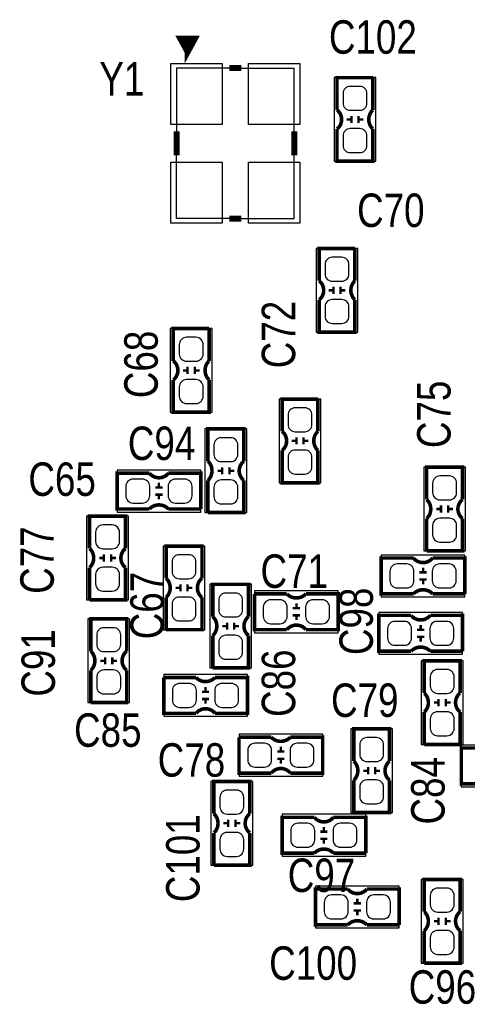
# Model space of a CAD drawing. Extents: x 0 to 180, y 0 to 69.
# Tile 3 of 8: x 27 to 36, y 27 to 48. Entities that reach past the tile are written whole.
import ezdxf
from ezdxf.enums import TextEntityAlignment as Align

# ---------------------------------------------------------------- set-up
doc = ezdxf.new("R2010")
doc.units = 0
for name, color, linetype in [('PG_SILKSCREEN_TOP', 92, 'CONTINUOUS'), ('PIN_TOP', 150, 'CONTINUOUS'), ('RD_SILKSCREEN_TOP', 20, 'CONTINUOUS')]:
    doc.layers.add(name, color=color, linetype=linetype)

msp = doc.modelspace()

# ---------------------------------------------------------------- linework, layer by layer
at = {"layer": 'PG_SILKSCREEN_TOP'}
for points, const_width in [([(30.226, 47.4091), (30.0736, 47.6885), (30.3784, 47.6885), (30.226, 47.4091), (30.226, 47.6631)], 0.127), ([(31.115, 47.065946), (31.369, 47.065946)], 0.127), ([(34.163, 46.863), (33.401, 46.863), (33.401, 46.1772)], 0.0762), ([(34.163, 46.863), (34.163, 46.1772)], 0.0762), ([(33.7058, 45.8978), (33.7058, 46.0502)], 0.0508), ([(33.8582, 45.8978), (33.8582, 46.0502)], 0.0508), ([(33.6042, 45.974), (33.7058, 45.974)], 0.0508), ([(33.8582, 45.974), (33.9598, 45.974)], 0.0508), ([(29.992066, 45.212), (29.992066, 45.72)], 0.127), ([(32.491934, 45.212), (32.491934, 45.72)], 0.127), ([(34.163, 45.7708), (34.163, 45.085), (33.401, 45.085), (33.401, 45.7708)], 0.0762), ([(31.369, 43.866054), (31.115, 43.866054)], 0.127), ([(33.782, 43.2308), (33.02, 43.2308), (33.02, 42.545)], 0.0762), ([(33.782, 43.2308), (33.782, 42.545)], 0.0762), ([(33.2232, 42.3418), (33.3248, 42.3418)], 0.0508), ([(33.3248, 42.2656), (33.3248, 42.418)], 0.0508), ([(33.4772, 42.2656), (33.4772, 42.418)], 0.0508), ([(33.4772, 42.3418), (33.5788, 42.3418)], 0.0508), ([(33.782, 42.1386), (33.782, 41.4528), (33.02, 41.4528), (33.02, 42.1386)], 0.0762), ([(30.6832, 41.529), (29.9212, 41.529), (29.9212, 40.8432)], 0.0762), ([(30.6832, 41.529), (30.6832, 40.8432)], 0.0762), ([(30.1244, 40.64), (30.226, 40.64)], 0.0508), ([(30.226, 40.5638), (30.226, 40.7162)], 0.0508), ([(30.3784, 40.5638), (30.3784, 40.7162)], 0.0508), ([(30.3784, 40.64), (30.48, 40.64)], 0.0508), ([(30.6832, 40.4368), (30.6832, 39.751), (29.9212, 39.751), (29.9212, 40.4368)], 0.0762), ([(32.9946, 40.0304), (32.2326, 40.0304), (32.2326, 39.3446)], 0.0762), ([(32.9946, 40.0304), (32.9946, 39.3446)], 0.0762), ([(30.6578, 38.7096), (30.6578, 39.3954), (31.4198, 39.3954), (31.4198, 38.7096)], 0.0762), ([(32.4358, 39.1414), (32.5374, 39.1414)], 0.0508), ([(32.5374, 39.0652), (32.5374, 39.2176)], 0.0508), ([(32.6898, 39.0652), (32.6898, 39.2176)], 0.0508), ([(32.6898, 39.1414), (32.7914, 39.1414)], 0.0508), ([(32.9946, 38.9382), (32.9946, 38.2524), (32.2326, 38.2524), (32.2326, 38.9382)], 0.0762), ([(30.9626, 38.5064), (30.861, 38.5064)], 0.0508), ([(30.9626, 38.5826), (30.9626, 38.4302)], 0.0508), ([(31.115, 38.5826), (31.115, 38.4302)], 0.0508), ([(31.2166, 38.5064), (31.115, 38.5064)], 0.0508), ([(35.306, 37.8968), (35.306, 38.5826), (36.068, 38.5826), (36.068, 37.8968)], 0.0762), ([(29.4132, 37.6936), (28.7274, 37.6936), (28.7274, 38.4556), (29.4132, 38.4556)], 0.0762), ([(30.5054, 37.6936), (30.5054, 38.4556), (29.8196, 38.4556)], 0.0762), ([(30.6578, 37.6174), (31.4198, 37.6174), (31.4198, 38.3032)], 0.0762), ([(30.6578, 37.6174), (30.6578, 38.3032)], 0.0762), ([(29.5402, 38.1508), (29.6926, 38.1508)], 0.0508), ([(29.6164, 38.2524), (29.6164, 38.1508)], 0.0508), ([(29.5402, 37.9984), (29.6926, 37.9984)], 0.0508), ([(29.6164, 37.9984), (29.6164, 37.8968)], 0.0508), ([(30.5054, 37.6936), (29.8196, 37.6936)], 0.0762), ([(35.6108, 37.6936), (35.5092, 37.6936)], 0.0508), ([(35.6108, 37.7698), (35.6108, 37.6174)], 0.0508), ([(35.7632, 37.7698), (35.7632, 37.6174)], 0.0508), ([(35.8648, 37.6936), (35.7632, 37.6936)], 0.0508), ([(28.1432, 36.8554), (28.1432, 37.5412), (28.9052, 37.5412), (28.9052, 36.8554)], 0.0762), ([(35.306, 36.8046), (36.068, 36.8046), (36.068, 37.4904)], 0.0762), ([(35.306, 36.8046), (35.306, 37.4904)], 0.0762), ([(29.7688, 36.2204), (29.7688, 36.9062), (30.5308, 36.9062), (30.5308, 36.2204)], 0.0762), ([(28.448, 36.6522), (28.3464, 36.6522)], 0.0508), ([(28.448, 36.7284), (28.448, 36.576)], 0.0508), ([(28.6004, 36.7284), (28.6004, 36.576)], 0.0508), ([(28.702, 36.6522), (28.6004, 36.6522)], 0.0508), ([(35.0266, 35.8902), (34.3408, 35.8902), (34.3408, 36.6522), (35.0266, 36.6522)], 0.0762), ([(36.1188, 35.8902), (36.1188, 36.6522), (35.433, 36.6522)], 0.0762), ([(28.1432, 35.7632), (28.9052, 35.7632), (28.9052, 36.449)], 0.0762), ([(28.1432, 35.7632), (28.1432, 36.449)], 0.0762), ([(35.2298, 36.449), (35.2298, 36.3474)], 0.0508), ([(35.1536, 36.3474), (35.306, 36.3474)], 0.0508), ([(35.1536, 36.195), (35.306, 36.195)], 0.0508), ([(35.2298, 36.195), (35.2298, 36.0934)], 0.0508), ([(30.0736, 36.0172), (29.972, 36.0172)], 0.0508), ([(30.0736, 36.0934), (30.0736, 35.941)], 0.0508), ([(30.226, 36.0934), (30.226, 35.941)], 0.0508), ([(30.3276, 36.0172), (30.226, 36.0172)], 0.0508), ([(30.7594, 35.4076), (30.7594, 36.0934), (31.5214, 36.0934), (31.5214, 35.4076)], 0.0762), ([(29.7688, 35.1282), (30.5308, 35.1282), (30.5308, 35.814)], 0.0762), ([(29.7688, 35.1282), (29.7688, 35.814)], 0.0762), ([(31.6484, 35.8902), (31.6484, 35.1282), (32.3342, 35.1282)], 0.0762), ([(31.6484, 35.8902), (32.3342, 35.8902)], 0.0762), ([(32.7406, 35.8902), (33.4264, 35.8902), (33.4264, 35.1282), (32.7406, 35.1282)], 0.0762), ([(36.1188, 35.8902), (35.433, 35.8902)], 0.0762), ([(32.6136, 35.5854), (32.4612, 35.5854)], 0.0508), ([(32.5374, 35.5854), (32.5374, 35.687)], 0.0508), ([(28.1686, 34.671), (28.1686, 35.3568), (28.9306, 35.3568), (28.9306, 34.671)], 0.0762), ([(32.6136, 35.433), (32.4612, 35.433)], 0.0508), ([(32.5374, 35.3314), (32.5374, 35.433)], 0.0508), ([(34.9758, 34.671), (34.29, 34.671), (34.29, 35.433), (34.9758, 35.433)], 0.0762), ([(36.068, 34.671), (36.068, 35.433), (35.3822, 35.433)], 0.0762), ([(31.0642, 35.2044), (30.9626, 35.2044)], 0.0508), ([(31.0642, 35.2806), (31.0642, 35.1282)], 0.0508), ([(31.2166, 35.2806), (31.2166, 35.1282)], 0.0508), ([(31.3182, 35.2044), (31.2166, 35.2044)], 0.0508), ([(35.179, 35.2298), (35.179, 35.1282)], 0.0508), ([(30.7594, 34.3154), (31.5214, 34.3154), (31.5214, 35.0012)], 0.0762), ([(30.7594, 34.3154), (30.7594, 35.0012)], 0.0762), ([(35.1028, 35.1282), (35.2552, 35.1282)], 0.0508), ([(35.1028, 34.9758), (35.2552, 34.9758)], 0.0508), ([(35.179, 34.9758), (35.179, 34.8742)], 0.0508), ([(28.4734, 34.544), (28.4734, 34.3916)], 0.0508), ([(28.6258, 34.544), (28.6258, 34.3916)], 0.0508), ([(36.068, 34.671), (35.3822, 34.671)], 0.0762), ([(28.4734, 34.4678), (28.3718, 34.4678)], 0.0508), ([(28.7274, 34.4678), (28.6258, 34.4678)], 0.0508), ([(35.2552, 33.782), (35.2552, 34.4678), (36.0172, 34.4678), (36.0172, 33.782)], 0.0762), ([(28.1686, 33.5788), (28.9306, 33.5788), (28.9306, 34.2646)], 0.0762), ([(28.1686, 33.5788), (28.1686, 34.2646)], 0.0762), ([(29.718, 34.1122), (29.718, 33.3502), (30.4038, 33.3502)], 0.0762), ([(29.718, 34.1122), (30.4038, 34.1122)], 0.0762), ([(30.8102, 34.1122), (31.496, 34.1122), (31.496, 33.3502), (30.8102, 33.3502)], 0.0762), ([(30.607, 33.8074), (30.607, 33.909)], 0.0508), ([(30.6832, 33.8074), (30.5308, 33.8074)], 0.0508), ([(30.6832, 33.655), (30.5308, 33.655)], 0.0508), ([(30.607, 33.5534), (30.607, 33.655)], 0.0508), ([(35.56, 33.5788), (35.4584, 33.5788)], 0.0508), ([(35.56, 33.655), (35.56, 33.5026)], 0.0508), ([(35.7124, 33.655), (35.7124, 33.5026)], 0.0508), ([(35.814, 33.5788), (35.7124, 33.5788)], 0.0508), ([(35.2552, 32.6898), (36.0172, 32.6898), (36.0172, 33.3756)], 0.0762), ([(35.2552, 32.6898), (35.2552, 33.3756)], 0.0762), ([(31.3182, 32.8422), (31.3182, 32.0802), (32.004, 32.0802)], 0.0762), ([(31.3182, 32.8422), (32.004, 32.8422)], 0.0762), ([(32.4104, 32.8422), (33.0962, 32.8422), (33.0962, 32.0802), (32.4104, 32.0802)], 0.0762), ([(33.7566, 32.3342), (33.7566, 33.02), (34.5186, 33.02), (34.5186, 32.3342)], 0.0762), ([(32.2072, 32.5374), (32.2072, 32.639)], 0.0508), ([(36.7284, 31.8516), (36.0426, 31.8516), (36.0426, 32.6136), (36.7284, 32.6136)], 0.0762), ([(32.2834, 32.5374), (32.131, 32.5374)], 0.0508), ([(32.2834, 32.385), (32.131, 32.385)], 0.0508), ([(32.2072, 32.2834), (32.2072, 32.385)], 0.0508), ([(34.0614, 32.2072), (34.0614, 32.0548)], 0.0508), ([(34.2138, 32.2072), (34.2138, 32.0548)], 0.0508), ([(34.0614, 32.131), (33.9598, 32.131)], 0.0508), ([(34.3154, 32.131), (34.2138, 32.131)], 0.0508), ([(30.7848, 31.2166), (30.7848, 31.9024), (31.5468, 31.9024), (31.5468, 31.2166)], 0.0762), ([(33.7566, 31.242), (34.5186, 31.242), (34.5186, 31.9278)], 0.0762), ([(33.7566, 31.242), (33.7566, 31.9278)], 0.0762), ([(31.0896, 31.0134), (30.988, 31.0134)], 0.0508), ([(31.0896, 31.0896), (31.0896, 30.9372)], 0.0508), ([(31.242, 31.0896), (31.242, 30.9372)], 0.0508), ([(31.3436, 31.0134), (31.242, 31.0134)], 0.0508), ([(32.9184, 30.3784), (32.2326, 30.3784), (32.2326, 31.1404), (32.9184, 31.1404)], 0.0762), ([(34.0106, 30.3784), (34.0106, 31.1404), (33.3248, 31.1404)], 0.0762), ([(30.7848, 30.1244), (31.5468, 30.1244), (31.5468, 30.8102)], 0.0762), ([(30.7848, 30.1244), (30.7848, 30.8102)], 0.0762), ([(33.0454, 30.8356), (33.1978, 30.8356)], 0.0508), ([(33.1216, 30.9372), (33.1216, 30.8356)], 0.0508), ([(33.0454, 30.6832), (33.1978, 30.6832)], 0.0508), ([(33.1216, 30.6832), (33.1216, 30.5816)], 0.0508), ([(34.0106, 30.3784), (33.3248, 30.3784)], 0.0762), ([(35.2552, 29.1338), (35.2552, 29.8196), (36.0172, 29.8196), (36.0172, 29.1338)], 0.0762), ([(33.6296, 28.8544), (32.9438, 28.8544), (32.9438, 29.6164), (33.6296, 29.6164)], 0.0762), ([(34.7218, 28.8544), (34.7218, 29.6164), (34.036, 29.6164)], 0.0762), ([(33.7566, 29.3116), (33.909, 29.3116)], 0.0508), ([(33.8328, 29.4132), (33.8328, 29.3116)], 0.0508), ([(33.7566, 29.1592), (33.909, 29.1592)], 0.0508), ([(33.8328, 29.1592), (33.8328, 29.0576)], 0.0508), ([(34.7218, 28.8544), (34.036, 28.8544)], 0.0762), ([(35.56, 28.9306), (35.4584, 28.9306)], 0.0508), ([(35.56, 29.0068), (35.56, 28.8544)], 0.0508), ([(35.7124, 29.0068), (35.7124, 28.8544)], 0.0508), ([(35.814, 28.9306), (35.7124, 28.9306)], 0.0508), ([(35.2552, 28.0416), (36.0172, 28.0416), (36.0172, 28.7274)], 0.0762), ([(35.2552, 28.0416), (35.2552, 28.7274)], 0.0762)]:
    msp.add_lwpolyline(points, dxfattribs=dict(at, const_width=const_width))
for points in [[(31.115, 47.065946), (29.992066, 47.065946), (29.992066, 45.72)], [(31.369, 47.065946), (32.491934, 47.065946)], [(32.491934, 45.72), (32.491934, 47.065946)], [(33.3375, 46.863), (33.3375, 45.085)], [(34.2265, 46.863), (33.3375, 46.863)], [(34.2265, 45.085), (34.2265, 46.863)], [(31.115, 43.866054), (29.992066, 43.866054), (29.992066, 45.212)], [(31.369, 43.866054), (32.491934, 43.866054), (32.491934, 45.212)], [(33.3375, 45.085), (34.2265, 45.085)], [(32.9565, 43.2308), (32.9565, 41.4528)], [(33.8455, 43.2308), (32.9565, 43.2308)], [(33.8455, 41.4528), (33.8455, 43.2308)], [(29.8577, 41.529), (29.8577, 39.751)], [(30.7467, 41.529), (29.8577, 41.529)], [(30.7467, 39.751), (30.7467, 41.529)], [(32.9565, 41.4528), (33.8455, 41.4528)], [(32.1691, 40.0304), (32.1691, 38.2524)], [(33.0581, 40.0304), (32.1691, 40.0304)], [(33.0581, 38.2524), (33.0581, 40.0304)], [(29.8577, 39.751), (30.7467, 39.751)], [(31.4833, 39.3954), (30.5943, 39.3954)], [(30.5943, 39.3954), (30.5943, 37.6174)], [(31.4833, 37.6174), (31.4833, 39.3954)], [(30.5054, 38.5191), (28.7274, 38.5191)], [(28.7274, 38.5191), (28.7274, 37.6301)], [(30.5054, 37.6301), (30.5054, 38.5191)], [(36.1315, 38.5826), (35.2425, 38.5826)], [(35.2425, 38.5826), (35.2425, 36.8046)], [(36.1315, 36.8046), (36.1315, 38.5826)], [(32.1691, 38.2524), (33.0581, 38.2524)], [(28.9687, 37.5412), (28.0797, 37.5412)], [(28.0797, 37.5412), (28.0797, 35.7632)], [(28.7274, 37.6301), (30.5054, 37.6301)], [(28.9687, 35.7632), (28.9687, 37.5412)], [(30.5943, 37.6174), (31.4833, 37.6174)], [(30.5943, 36.9062), (29.7053, 36.9062)], [(29.7053, 36.9062), (29.7053, 35.1282)], [(30.5943, 35.1282), (30.5943, 36.9062)], [(36.1188, 36.7157), (34.3408, 36.7157)], [(34.3408, 36.7157), (34.3408, 35.8267)], [(35.2425, 36.8046), (36.1315, 36.8046)], [(36.1188, 35.8267), (36.1188, 36.7157)], [(31.5849, 36.0934), (30.6959, 36.0934)], [(30.6959, 36.0934), (30.6959, 34.3154)], [(31.5849, 34.3154), (31.5849, 36.0934)], [(33.4264, 35.9537), (31.6484, 35.9537)], [(31.6484, 35.9537), (31.6484, 35.0647)], [(33.4264, 35.0647), (33.4264, 35.9537)], [(34.3408, 35.8267), (36.1188, 35.8267)], [(28.0797, 35.7632), (28.9687, 35.7632)], [(36.068, 35.4965), (34.29, 35.4965)], [(34.29, 35.4965), (34.29, 34.6075)], [(36.068, 34.6075), (36.068, 35.4965)], [(28.9941, 35.3568), (28.1051, 35.3568)], [(28.1051, 35.3568), (28.1051, 33.5788)], [(28.9941, 33.5788), (28.9941, 35.3568)], [(29.7053, 35.1282), (30.5943, 35.1282)], [(31.6484, 35.0647), (33.4264, 35.0647)], [(34.29, 34.6075), (36.068, 34.6075)], [(36.0807, 34.4678), (35.1917, 34.4678)], [(35.1917, 34.4678), (35.1917, 32.6898)], [(36.0807, 32.6898), (36.0807, 34.4678)], [(31.496, 34.1757), (29.718, 34.1757)], [(29.718, 34.1757), (29.718, 33.2867)], [(30.6959, 34.3154), (31.5849, 34.3154)], [(31.496, 33.2867), (31.496, 34.1757)], [(28.1051, 33.5788), (28.9941, 33.5788)], [(29.718, 33.2867), (31.496, 33.2867)], [(33.0962, 32.9057), (31.3182, 32.9057)], [(31.3182, 32.9057), (31.3182, 32.0167)], [(33.0962, 32.0167), (33.0962, 32.9057)], [(34.5821, 33.02), (33.6931, 33.02)], [(33.6931, 33.02), (33.6931, 31.242)], [(34.5821, 31.242), (34.5821, 33.02)], [(35.1917, 32.6898), (36.0807, 32.6898)], [(37.8206, 32.6771), (36.0426, 32.6771)], [(36.0426, 32.6771), (36.0426, 31.7881)], [(31.6103, 31.9024), (30.7213, 31.9024)], [(30.7213, 31.9024), (30.7213, 30.1244)], [(31.3182, 32.0167), (33.0962, 32.0167)], [(31.6103, 30.1244), (31.6103, 31.9024)], [(36.0426, 31.7881), (37.8206, 31.7881)], [(34.0106, 31.2039), (32.2326, 31.2039)], [(32.2326, 31.2039), (32.2326, 30.3149)], [(33.6931, 31.242), (34.5821, 31.242)], [(34.0106, 30.3149), (34.0106, 31.2039)], [(32.2326, 30.3149), (34.0106, 30.3149)], [(30.7213, 30.1244), (31.6103, 30.1244)], [(36.0807, 29.8196), (35.1917, 29.8196)], [(35.1917, 29.8196), (35.1917, 28.0416)], [(36.0807, 28.0416), (36.0807, 29.8196)], [(34.7218, 29.6799), (32.9438, 29.6799)], [(32.9438, 29.6799), (32.9438, 28.7909)], [(34.7218, 28.7909), (34.7218, 29.6799)], [(32.9438, 28.7909), (34.7218, 28.7909)], [(35.1917, 28.0416), (36.0807, 28.0416)]]:
    msp.add_lwpolyline(points, dxfattribs=at)
at = {"layer": 'PG_SILKSCREEN_TOP', "const_width": 0.0762}
for points in [[(33.401, 45.7708, 0.480625), (33.401, 46.1772)], [(34.163, 45.7708, -0.428966), (34.163, 46.1772)], [(33.02, 42.1386, 0.480625), (33.02, 42.545)], [(33.782, 42.1386, -0.428966), (33.782, 42.545)], [(29.9212, 40.4368, 0.480625), (29.9212, 40.8432)], [(30.6832, 40.4368, -0.428966), (30.6832, 40.8432)], [(32.2326, 38.9382, 0.480625), (32.2326, 39.3446)], [(32.9946, 38.9382, -0.428966), (32.9946, 39.3446)], [(30.6578, 38.7096, -0.428966), (30.6578, 38.3032)], [(31.4198, 38.7096, 0.480625), (31.4198, 38.3032)], [(29.4132, 38.4556, 0.480625), (29.8196, 38.4556)], [(35.306, 37.8968, -0.428966), (35.306, 37.4904)], [(36.068, 37.8968, 0.480625), (36.068, 37.4904)], [(29.4132, 37.6936, -0.428966), (29.8196, 37.6936)], [(28.1432, 36.8554, -0.428966), (28.1432, 36.449)], [(28.9052, 36.8554, 0.480625), (28.9052, 36.449)], [(35.0266, 36.6522, 0.480625), (35.433, 36.6522)], [(29.7688, 36.2204, -0.428966), (29.7688, 35.814)], [(30.5308, 36.2204, 0.480625), (30.5308, 35.814)], [(35.0266, 35.8902, -0.428966), (35.433, 35.8902)], [(32.7406, 35.8902, -0.428966), (32.3342, 35.8902)], [(30.7594, 35.4076, -0.428966), (30.7594, 35.0012)], [(31.5214, 35.4076, 0.480625), (31.5214, 35.0012)], [(34.9758, 35.433, 0.480625), (35.3822, 35.433)], [(32.7406, 35.1282, 0.480625), (32.3342, 35.1282)], [(34.9758, 34.671, -0.428966), (35.3822, 34.671)], [(28.1686, 34.671, -0.428966), (28.1686, 34.2646)], [(28.9306, 34.671, 0.480625), (28.9306, 34.2646)], [(30.8102, 34.1122, -0.428966), (30.4038, 34.1122)], [(35.2552, 33.782, -0.428966), (35.2552, 33.3756)], [(36.0172, 33.782, 0.480625), (36.0172, 33.3756)], [(30.8102, 33.3502, 0.480625), (30.4038, 33.3502)], [(32.4104, 32.8422, -0.428966), (32.004, 32.8422)], [(33.7566, 32.3342, -0.428966), (33.7566, 31.9278)], [(34.5186, 32.3342, 0.480625), (34.5186, 31.9278)], [(32.4104, 32.0802, 0.480625), (32.004, 32.0802)], [(30.7848, 31.2166, -0.428966), (30.7848, 30.8102)], [(31.5468, 31.2166, 0.480625), (31.5468, 30.8102)], [(32.9184, 31.1404, 0.480625), (33.3248, 31.1404)], [(32.9184, 30.3784, -0.428966), (33.3248, 30.3784)], [(33.6296, 29.6164, 0.480625), (34.036, 29.6164)], [(35.2552, 29.1338, -0.428966), (35.2552, 28.7274)], [(36.0172, 29.1338, 0.480625), (36.0172, 28.7274)], [(33.6296, 28.8544, -0.428966), (34.036, 28.8544)]]:
    msp.add_lwpolyline(points, format="xyb", dxfattribs=at)
at = {"layer": 'PIN_TOP'}
for points in [[(29.870908, 47.163736), (30.963108, 47.163736), (30.963108, 45.868336), (29.870908, 45.868336)], [(31.520892, 47.163736), (32.613092, 47.163736), (32.613092, 45.868336), (31.520892, 45.868336)], [(29.870908, 45.063664), (30.963108, 45.063664), (30.963108, 43.768264), (29.870908, 43.768264)], [(31.520892, 45.063664), (32.613092, 45.063664), (32.613092, 43.768264), (31.520892, 43.768264)]]:
    msp.add_lwpolyline(points, close=True, dxfattribs=at)
for points in [[(33.6804, 46.67758, 0.414214), (33.528, 46.52518), (33.528, 46.32198, 0.414214), (33.6804, 46.16958), (33.8836, 46.16958, 0.414214), (34.036, 46.32198), (34.036, 46.52518, 0.414214), (33.8836, 46.67758)], [(33.6804, 45.77842, 0.414214), (33.528, 45.62602), (33.528, 45.42282, 0.414214), (33.6804, 45.27042), (33.8836, 45.27042, 0.414214), (34.036, 45.42282), (34.036, 45.62602, 0.414214), (33.8836, 45.77842)], [(33.2994, 43.04538, 0.414214), (33.147, 42.89298), (33.147, 42.68978, 0.414214), (33.2994, 42.53738), (33.5026, 42.53738, 0.414214), (33.655, 42.68978), (33.655, 42.89298, 0.414214), (33.5026, 43.04538)], [(33.2994, 42.14622, 0.414214), (33.147, 41.99382), (33.147, 41.79062, 0.414214), (33.2994, 41.63822), (33.5026, 41.63822, 0.414214), (33.655, 41.79062), (33.655, 41.99382, 0.414214), (33.5026, 42.14622)], [(30.2006, 41.34358, 0.414214), (30.0482, 41.19118), (30.0482, 40.98798, 0.414214), (30.2006, 40.83558), (30.4038, 40.83558, 0.414214), (30.5562, 40.98798), (30.5562, 41.19118, 0.414214), (30.4038, 41.34358)], [(30.2006, 40.44442, 0.414214), (30.0482, 40.29202), (30.0482, 40.08882, 0.414214), (30.2006, 39.93642), (30.4038, 39.93642, 0.414214), (30.5562, 40.08882), (30.5562, 40.29202, 0.414214), (30.4038, 40.44442)], [(32.512, 39.84498, 0.414214), (32.3596, 39.69258), (32.3596, 39.48938, 0.414214), (32.512, 39.33698), (32.7152, 39.33698, 0.414214), (32.8676, 39.48938), (32.8676, 39.69258, 0.414214), (32.7152, 39.84498)], [(31.1404, 38.70198, 0.414214), (31.2928, 38.85438), (31.2928, 39.05758, 0.414214), (31.1404, 39.20998), (30.9372, 39.20998, 0.414214), (30.7848, 39.05758), (30.7848, 38.85438, 0.414214), (30.9372, 38.70198)], [(32.512, 38.94582, 0.414214), (32.3596, 38.79342), (32.3596, 38.59022, 0.414214), (32.512, 38.43782), (32.7152, 38.43782, 0.414214), (32.8676, 38.59022), (32.8676, 38.79342, 0.414214), (32.7152, 38.94582)], [(29.42082, 38.1762, 0.414214), (29.26842, 38.3286), (29.06522, 38.3286, 0.414214), (28.91282, 38.1762), (28.91282, 37.973, 0.414214), (29.06522, 37.8206), (29.26842, 37.8206, 0.414214), (29.42082, 37.973)], [(30.31998, 38.1762, 0.414214), (30.16758, 38.3286), (29.96438, 38.3286, 0.414214), (29.81198, 38.1762), (29.81198, 37.973, 0.414214), (29.96438, 37.8206), (30.16758, 37.8206, 0.414214), (30.31998, 37.973)], [(31.1404, 37.80282, 0.414214), (31.2928, 37.95522), (31.2928, 38.15842, 0.414214), (31.1404, 38.31082), (30.9372, 38.31082, 0.414214), (30.7848, 38.15842), (30.7848, 37.95522, 0.414214), (30.9372, 37.80282)], [(35.7886, 37.88918, 0.414214), (35.941, 38.04158), (35.941, 38.24478, 0.414214), (35.7886, 38.39718), (35.5854, 38.39718, 0.414214), (35.433, 38.24478), (35.433, 38.04158, 0.414214), (35.5854, 37.88918)], [(35.7886, 36.99002, 0.414214), (35.941, 37.14242), (35.941, 37.34562, 0.414214), (35.7886, 37.49802), (35.5854, 37.49802, 0.414214), (35.433, 37.34562), (35.433, 37.14242, 0.414214), (35.5854, 36.99002)], [(28.6258, 36.84778, 0.414214), (28.7782, 37.00018), (28.7782, 37.20338, 0.414214), (28.6258, 37.35578), (28.4226, 37.35578, 0.414214), (28.2702, 37.20338), (28.2702, 37.00018, 0.414214), (28.4226, 36.84778)], [(30.2514, 36.21278, 0.414214), (30.4038, 36.36518), (30.4038, 36.56838, 0.414214), (30.2514, 36.72078), (30.0482, 36.72078, 0.414214), (29.8958, 36.56838), (29.8958, 36.36518, 0.414214), (30.0482, 36.21278)], [(28.6258, 35.94862, 0.414214), (28.7782, 36.10102), (28.7782, 36.30422, 0.414214), (28.6258, 36.45662), (28.4226, 36.45662, 0.414214), (28.2702, 36.30422), (28.2702, 36.10102, 0.414214), (28.4226, 35.94862)], [(35.03422, 36.3728, 0.414214), (34.88182, 36.5252), (34.67862, 36.5252, 0.414214), (34.52622, 36.3728), (34.52622, 36.1696, 0.414214), (34.67862, 36.0172), (34.88182, 36.0172, 0.414214), (35.03422, 36.1696)], [(35.93338, 36.3728, 0.414214), (35.78098, 36.5252), (35.57778, 36.5252, 0.414214), (35.42538, 36.3728), (35.42538, 36.1696, 0.414214), (35.57778, 36.0172), (35.78098, 36.0172, 0.414214), (35.93338, 36.1696)], [(30.2514, 35.31362, 0.414214), (30.4038, 35.46602), (30.4038, 35.66922, 0.414214), (30.2514, 35.82162), (30.0482, 35.82162, 0.414214), (29.8958, 35.66922), (29.8958, 35.46602, 0.414214), (30.0482, 35.31362)], [(31.242, 35.39998, 0.414214), (31.3944, 35.55238), (31.3944, 35.75558, 0.414214), (31.242, 35.90798), (31.0388, 35.90798, 0.414214), (30.8864, 35.75558), (30.8864, 35.55238, 0.414214), (31.0388, 35.39998)], [(31.83382, 35.4076, 0.414214), (31.98622, 35.2552), (32.18942, 35.2552, 0.414214), (32.34182, 35.4076), (32.34182, 35.6108, 0.414214), (32.18942, 35.7632), (31.98622, 35.7632, 0.414214), (31.83382, 35.6108)], [(32.73298, 35.4076, 0.414214), (32.88538, 35.2552), (33.08858, 35.2552, 0.414214), (33.24098, 35.4076), (33.24098, 35.6108, 0.414214), (33.08858, 35.7632), (32.88538, 35.7632, 0.414214), (32.73298, 35.6108)], [(28.6512, 34.66338, 0.414214), (28.8036, 34.81578), (28.8036, 35.01898, 0.414214), (28.6512, 35.17138), (28.448, 35.17138, 0.414214), (28.2956, 35.01898), (28.2956, 34.81578, 0.414214), (28.448, 34.66338)], [(34.98342, 35.1536, 0.414214), (34.83102, 35.306), (34.62782, 35.306, 0.414214), (34.47542, 35.1536), (34.47542, 34.9504, 0.414214), (34.62782, 34.798), (34.83102, 34.798, 0.414214), (34.98342, 34.9504)], [(35.88258, 35.1536, 0.414214), (35.73018, 35.306), (35.52698, 35.306, 0.414214), (35.37458, 35.1536), (35.37458, 34.9504, 0.414214), (35.52698, 34.798), (35.73018, 34.798, 0.414214), (35.88258, 34.9504)], [(31.242, 34.50082, 0.414214), (31.3944, 34.65322), (31.3944, 34.85642, 0.414214), (31.242, 35.00882), (31.0388, 35.00882, 0.414214), (30.8864, 34.85642), (30.8864, 34.65322, 0.414214), (31.0388, 34.50082)], [(28.6512, 33.76422, 0.414214), (28.8036, 33.91662), (28.8036, 34.11982, 0.414214), (28.6512, 34.27222), (28.448, 34.27222, 0.414214), (28.2956, 34.11982), (28.2956, 33.91662, 0.414214), (28.448, 33.76422)], [(35.7378, 33.77438, 0.414214), (35.8902, 33.92678), (35.8902, 34.12998, 0.414214), (35.7378, 34.28238), (35.5346, 34.28238, 0.414214), (35.3822, 34.12998), (35.3822, 33.92678, 0.414214), (35.5346, 33.77438)], [(29.90342, 33.6296, 0.414214), (30.05582, 33.4772), (30.25902, 33.4772, 0.414214), (30.41142, 33.6296), (30.41142, 33.8328, 0.414214), (30.25902, 33.9852), (30.05582, 33.9852, 0.414214), (29.90342, 33.8328)], [(30.80258, 33.6296, 0.414214), (30.95498, 33.4772), (31.15818, 33.4772, 0.414214), (31.31058, 33.6296), (31.31058, 33.8328, 0.414214), (31.15818, 33.9852), (30.95498, 33.9852, 0.414214), (30.80258, 33.8328)], [(35.7378, 32.87522, 0.414214), (35.8902, 33.02762), (35.8902, 33.23082, 0.414214), (35.7378, 33.38322), (35.5346, 33.38322, 0.414214), (35.3822, 33.23082), (35.3822, 33.02762, 0.414214), (35.5346, 32.87522)], [(31.50362, 32.3596, 0.414214), (31.65602, 32.2072), (31.85922, 32.2072, 0.414214), (32.01162, 32.3596), (32.01162, 32.5628, 0.414214), (31.85922, 32.7152), (31.65602, 32.7152, 0.414214), (31.50362, 32.5628)], [(32.40278, 32.3596, 0.414214), (32.55518, 32.2072), (32.75838, 32.2072, 0.414214), (32.91078, 32.3596), (32.91078, 32.5628, 0.414214), (32.75838, 32.7152), (32.55518, 32.7152, 0.414214), (32.40278, 32.5628)], [(34.2392, 32.32658, 0.414214), (34.3916, 32.47898), (34.3916, 32.68218, 0.414214), (34.2392, 32.83458), (34.036, 32.83458, 0.414214), (33.8836, 32.68218), (33.8836, 32.47898, 0.414214), (34.036, 32.32658)], [(34.2392, 31.42742, 0.414214), (34.3916, 31.57982), (34.3916, 31.78302, 0.414214), (34.2392, 31.93542), (34.036, 31.93542, 0.414214), (33.8836, 31.78302), (33.8836, 31.57982, 0.414214), (34.036, 31.42742)], [(31.2674, 31.20898, 0.414214), (31.4198, 31.36138), (31.4198, 31.56458, 0.414214), (31.2674, 31.71698), (31.0642, 31.71698, 0.414214), (30.9118, 31.56458), (30.9118, 31.36138, 0.414214), (31.0642, 31.20898)], [(32.92602, 30.861, 0.414214), (32.77362, 31.0134), (32.57042, 31.0134, 0.414214), (32.41802, 30.861), (32.41802, 30.6578, 0.414214), (32.57042, 30.5054), (32.77362, 30.5054, 0.414214), (32.92602, 30.6578)], [(33.82518, 30.861, 0.414214), (33.67278, 31.0134), (33.46958, 31.0134, 0.414214), (33.31718, 30.861), (33.31718, 30.6578, 0.414214), (33.46958, 30.5054), (33.67278, 30.5054, 0.414214), (33.82518, 30.6578)], [(31.2674, 30.30982, 0.414214), (31.4198, 30.46222), (31.4198, 30.66542, 0.414214), (31.2674, 30.81782), (31.0642, 30.81782, 0.414214), (30.9118, 30.66542), (30.9118, 30.46222, 0.414214), (31.0642, 30.30982)], [(35.7378, 29.12618, 0.414214), (35.8902, 29.27858), (35.8902, 29.48178, 0.414214), (35.7378, 29.63418), (35.5346, 29.63418, 0.414214), (35.3822, 29.48178), (35.3822, 29.27858, 0.414214), (35.5346, 29.12618)], [(33.63722, 29.337, 0.414214), (33.48482, 29.4894), (33.28162, 29.4894, 0.414214), (33.12922, 29.337), (33.12922, 29.1338, 0.414214), (33.28162, 28.9814), (33.48482, 28.9814, 0.414214), (33.63722, 29.1338)], [(34.53638, 29.337, 0.414214), (34.38398, 29.4894), (34.18078, 29.4894, 0.414214), (34.02838, 29.337), (34.02838, 29.1338, 0.414214), (34.18078, 28.9814), (34.38398, 28.9814, 0.414214), (34.53638, 29.1338)], [(35.7378, 28.22702, 0.414214), (35.8902, 28.37942), (35.8902, 28.58262, 0.414214), (35.7378, 28.73502), (35.5346, 28.73502, 0.414214), (35.3822, 28.58262), (35.3822, 28.37942, 0.414214), (35.5346, 28.22702)]]:
    msp.add_lwpolyline(points, format="xyb", close=True, dxfattribs=at)

# ---------------------------------------------------------------- texts
at = {"layer": 'RD_SILKSCREEN_TOP', "width": 0.821429}
for s, p in [('C102', (34.163, 47.371)), ('Y1', (28.829, 46.482)), ('C70', (34.544, 43.688)), ('C65', (27.559, 37.973)), ('C97', (33.0708, 29.552392)), ('C100', (32.893, 27.686))]:
    msp.add_text(s, height=0.7112, dxfattribs=at).set_placement(p, align=Align.CENTER)
for s, p in [('C72', (32.512, 41.402)), ('C68', (29.591, 40.767)), ('C98', (34.163, 35.306))]:
    msp.add_text(s, height=0.7112, rotation=90, dxfattribs=at).set_placement(p, align=Align.CENTER)
for s, p in [('C75', (35.814, 38.989)), ('C77', (27.3812, 35.8902)), ('C67', (29.718, 34.925)), ('C91', (27.4066, 33.7058)), ('C86', (32.512, 33.274)), ('C84', (35.687, 30.988)), ('C101', (30.48, 29.337))]:
    msp.add_text(s, height=0.7112, rotation=90, dxfattribs=at).set_placement(p)
for s, p in [('C94', (28.956, 38.735)), ('C71', (31.7754, 36.0172)), ('C79', (33.274, 33.274)), ('C85', (27.813, 32.639)), ('C78', (29.591, 32.004)), ('C96', (34.925, 27.178))]:
    msp.add_text(s, height=0.7112, dxfattribs=at).set_placement(p)

doc.saveas('drawing.dxf')
